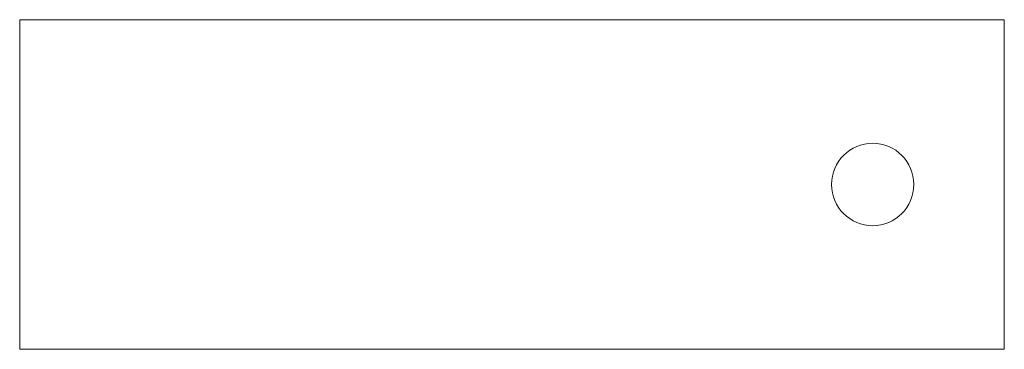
# Model space of a CAD drawing. Header units: millimetres. Extents: x 2 to 31.9, y 1.1 to 11.1.
import ezdxf

# ---------------------------------------------------------------- set-up
doc = ezdxf.new("R2010")
doc.units = ezdxf.units.MM

msp = doc.modelspace()

# ---------------------------------------------------------------- linework, layer by layer
at = {"color": 7, "linetype": 'Continuous', "lineweight": 15}
for p, q in [((1.977, 11.148), (1.977, 1.148)), ((8.977, 11.148), (1.977, 11.148)), ((13.689, 11.148), (8.977, 11.148)), ((21.189, 11.148), (13.689, 11.148)), ((25.901, 11.148), (21.189, 11.148)), ((31.901, 11.148), (25.901, 11.148)), ((31.901, 11.148), (31.901, 1.148)), ((8.977, 1.148), (1.977, 1.148)), ((8.977, 1.148), (13.689, 1.148)), ((21.189, 1.148), (13.689, 1.148)), ((21.189, 1.148), (25.901, 1.148)), ((31.901, 1.148), (25.901, 1.148))]:
    msp.add_line(p, q, dxfattribs=at)
msp.add_circle((27.901, 6.148), 1.25, dxfattribs=at)

doc.saveas('drawing.dxf')
